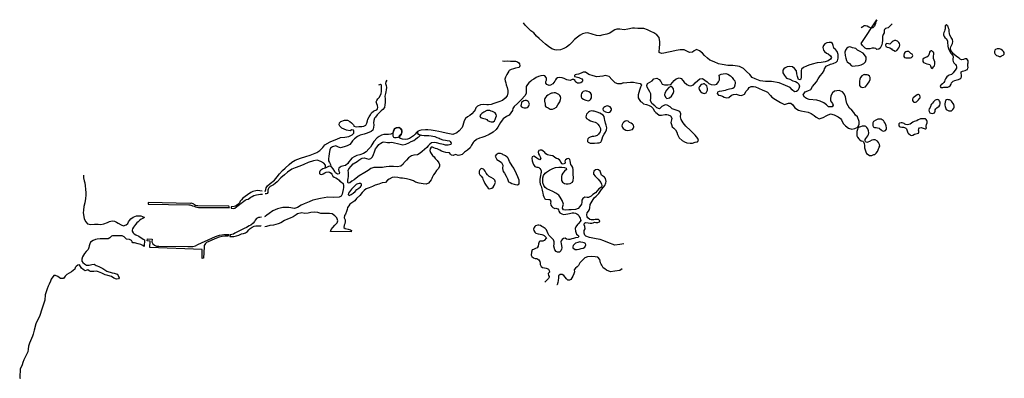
# Model space of a CAD drawing. Extents: x 150032 to 193959, y 870940 to 886960.
import ezdxf

# ---------------------------------------------------------------- set-up
doc = ezdxf.new("R2010")
doc.units = 0
doc.header["$LTSCALE"] = 800
doc.layers.add('WETLANDS', color=11, linetype='CONTINUOUS')

msp = doc.modelspace()

# ---------------------------------------------------------------- linework, layer by layer
at = {"layer": 'WETLANDS', "color": 0}
for points in [[(188961, 886777), (188865, 886678), (188774, 886600), (188659, 886564), (188616, 886524), (188600, 886472), (188596, 886376), (188552, 886297), (188532, 886213), (188532, 886115), (188527, 886028), (188512, 885931), (188492, 885831), (188464, 885771), (188425, 885689), (188360, 885642), (188274, 885623), (188226, 885671), (188159, 885686), (188062, 885685), (187965, 885664), (187893, 885652), (187808, 885659), (187755, 885690), (187675, 885768), (187634, 885807), (187568, 885901), (188266, 886960), (188230, 886881), (188209, 886786), (188189, 886720), (188168, 886663), (188139, 886636), (188095, 886599), (188030, 886581), (187915, 886620), (187841, 886669), (187761, 886682), (187693, 886679), (187640, 886644), (187573, 886596)], [(177166, 886534), (176997, 886513), (176801, 886532), (176672, 886542), (176579, 886510), (176459, 886429), (176354, 886363), (176228, 886306), (176009, 886268), (175912, 886234), (175771, 886259), (175573, 886318), (175375, 886371), (175255, 886359), (175138, 886328), (175030, 886271), (174912, 886179), (174785, 886071), (174669, 885940), (174561, 885837), (174427, 885734), (174305, 885666), (174158, 885613), (174001, 885597), (173910, 885613), (173766, 885659), (173619, 885760), (173490, 885868), (173359, 885982), (173206, 886118), (173089, 886229), (172962, 886371), (172835, 886466), (172732, 886565), (172589, 886719), (172513, 886824)], [(176956, 884134), (177280, 884167), (177415, 884175), (177547, 884141), (177706, 884106), (177778, 884035), (177727, 883945), (177682, 883810), (177651, 883709), (177631, 883601), (177627, 883469), (177670, 883390), (177735, 883304), (177784, 883271), (177867, 883203), (177989, 883167), (178044, 883150), (178118, 883120), (178197, 883086), (178281, 883001), (178358, 882877), (178411, 882819), (178468, 882766), (178561, 882701), (178669, 882694), (178824, 882726), (178904, 882720), (178969, 882703), (179066, 882663), (179126, 882555), (179109, 882481), (179082, 882374), (179114, 882275), (179145, 882179), (179216, 882118), (179290, 882043), (179346, 881931), (179372, 881837), (179455, 881686), (179594, 881566), (179690, 881497), (179800, 881459), (179939, 881445), (180054, 881451), (180163, 881482), (180268, 881510), (180314, 881557), (180281, 881658), (180164, 881795), (179962, 882017), (179755, 882203), (179626, 882349), (179535, 882499), (179514, 882623), (179534, 882758), (179482, 882860), (179363, 882903), (179147, 882972), (179051, 883062), (178924, 883143), (178834, 883159), (178685, 883079), (178577, 882975), (178455, 883019), (178361, 883111), (178229, 883220), (178178, 883350), (178186, 883456), (178182, 883642), (178142, 883733), (178091, 883839), (178024, 883948), (178009, 884025), (178047, 884113), (178144, 884168), (178247, 884226), (178328, 884314), (178456, 884349), (178568, 884282), (178628, 884194), (178696, 884080), (178802, 884046), (178941, 884057), (179078, 884071), (179161, 884150), (179237, 884236), (179321, 884322), (179449, 884364), (179541, 884333), (179616, 884246), (179682, 884166), (179797, 884058), (179885, 884022), (179968, 884007), (180098, 884056), (180172, 884138), (180287, 884238), (180368, 884311), (180491, 884326), (180599, 884254), (180696, 884183), (180774, 884111), (180882, 884067), (181024, 884047), (181134, 884079), (181201, 884180), (181251, 884271), (181249, 884380), (181234, 884477), (181325, 884522), (181417, 884543), (181542, 884552), (181619, 884523), (181736, 884445), (181815, 884375), (181881, 884292), (181933, 884222), (181958, 884142), (181934, 884028), (181902, 883925), (181844, 883885), (181793, 883871), (181700, 883863), (181583, 883830), (181498, 883800), (181360, 883768), (181233, 883754), (181157, 883727), (181143, 883656), (181212, 883594), (181304, 883578), (181393, 883548), (181464, 883496), (181566, 883462), (181675, 883485), (181793, 883581), (181884, 883622), (182001, 883631), (182132, 883589), (182236, 883572), (182371, 883638), (182448, 883765), (182526, 883856), (182580, 883934), (182672, 883975), (182765, 883979), (182861, 883962), (182994, 883905), (183187, 883807), (183306, 883766), (183396, 883722), (183535, 883571), (183584, 883502), (183754, 883399), (183968, 883267), (184150, 883178), (184324, 883228), (184430, 883228), (184522, 883150), (184615, 883027), (184780, 882917), (184883, 882888), (185209, 882822), (185347, 882768), (185472, 882684), (185571, 882606), (185700, 882534), (185882, 882591), (186046, 882687), (186211, 882750), (186363, 882710), (186554, 882620), (186654, 882542), (186690, 882488), (186769, 882323), (186873, 882224), (187013, 882119), (187155, 882069), (187290, 882100), (187418, 882164), (187481, 882287), (187483, 882410), (187402, 882615), (187327, 882698), (187248, 882812), (187162, 882914), (187050, 883007), (186929, 883209), (186909, 883344), (186881, 883510), (186808, 883642), (186744, 883734), (186585, 883793), (186480, 883786), (186377, 883764), (186297, 883694), (186221, 883556), (186202, 883424), (186212, 883337), (186287, 883220), (186324, 883146), (186275, 883072), (186117, 883071), (186033, 883150), (185903, 883246), (185746, 883314), (185588, 883363), (185259, 883399), (185137, 883439), (185041, 883502), (184978, 883607), (185071, 883744), (185186, 883785), (185325, 883841), (185408, 883974), (185583, 884177), (185650, 884321), (185737, 884454), (185848, 884569), (185926, 884690), (185943, 884771), (186008, 884884), (186203, 884966), (186323, 885006), (186456, 885061), (186515, 885120), (186548, 885246), (186541, 885406), (186504, 885532), (186423, 885624), (186349, 885688), (186320, 885808), (186300, 885893), (186227, 885939), (186140, 885945), (186043, 885923), (185949, 885877), (185895, 885805), (185867, 885710), (185890, 885596), (185942, 885544), (186020, 885470), (186104, 885427), (186203, 885348), (186251, 885272), (186208, 885199), (186108, 885127), (185970, 885081), (185790, 885047), (185614, 885032), (185381, 884979), (185232, 884927), (185138, 884886), (185002, 884821), (184918, 884752), (184897, 884697), (184890, 884550), (184898, 884387), (184886, 884308), (184842, 884267), (184783, 884281), (184735, 884419), (184707, 884546), (184694, 884677), (184604, 884786), (184509, 884847), (184359, 884861), (184274, 884851), (184186, 884812), (184119, 884762), (184083, 884699), (184084, 884584), (184152, 884463), (184240, 884344), (184393, 884300), (184522, 884234), (184643, 884203), (184722, 884153), (184797, 884074), (184828, 883989), (184787, 883883), (184751, 883799), (184692, 883748), (184603, 883735), (184490, 883819), (184404, 883927), (184203, 884016), (183911, 884134), (183576, 884193), (183309, 884201), (183072, 884223), (182850, 884311), (182708, 884374), (182601, 884505), (182461, 884639), (182325, 884776), (182152, 884872), (182061, 884879), (181853, 884919), (181630, 884913), (181371, 884954), (181213, 884994), (181009, 885074), (180814, 885148), (180714, 885240), (180590, 885357), (180492, 885466), (180357, 885569), (180233, 885625), (180120, 885563), (180044, 885507), (179916, 885494), (179800, 885556), (179669, 885615), (179505, 885618), (179313, 885588), (179120, 885543), (178975, 885514), (178769, 885459), (178666, 885451), (178565, 885492), (178577, 885728), (178596, 885838), (178594, 885975), (178568, 886166), (178462, 886278), (178322, 886373), (178188, 886433), (178033, 886501), (177872, 886567), (177759, 886560), (177604, 886561), (177455, 886574), (177371, 886585), (177166, 886534)], [(171577, 885115), (171677, 885106), (171815, 885116), (171932, 885109), (172068, 885104), (172152, 885103), (172240, 885076), (172301, 885029), (172323, 884993), (172342, 884898), (172316, 884826), (172152, 884787), (172057, 884759), (171963, 884732), (171875, 884685), (171850, 884654), (171806, 884586), (171763, 884508), (171707, 884397), (171682, 884307), (171694, 884223), (171720, 884132), (171739, 884056), (171786, 883926), (171811, 883802), (171811, 883688), (171785, 883559), (171686, 883449), (171572, 883347), (171408, 883296), (171186, 883221), (171059, 883175), (170950, 883149), (170868, 883153), (170737, 883178), (170591, 883152), (170451, 883095), (170388, 883017), (170352, 882936), (170310, 882879), (170207, 882757), (170109, 882677), (170009, 882621), (169927, 882541), (169858, 882443), (169826, 882335), (169801, 882236), (169767, 882143), (169642, 881996), (169531, 881902), (169356, 881838), (169062, 881892), (168861, 881936), (168729, 881971), (168569, 881988), (168392, 882019), (168243, 882037), (168129, 882035), (167944, 882021), (167883, 882015), (167812, 881983), (167783, 881922), (167784, 881869), (167851, 881824), (167958, 881798), (168074, 881787), (168195, 881785), (168289, 881782), (168392, 881770), (168467, 881760), (168549, 881736), (168643, 881699), (168743, 881664), (168796, 881639), (168904, 881593), (169033, 881572), (169108, 881570), (169204, 881547), (169239, 881513), (169285, 881449), (169262, 881382), (169140, 881353), (169024, 881353), (168934, 881381), (168787, 881420), (168628, 881459), (168529, 881468), (168403, 881452), (168336, 881404), (168251, 881325), (168192, 881252), (168089, 881164), (167982, 881077), (167904, 880992), (167776, 880924), (167621, 880901), (167512, 880871), (167382, 880790), (167287, 880688), (167167, 880564), (167133, 880502), (167036, 880420), (166876, 880393), (166713, 880400), (166625, 880405), (166520, 880407), (166387, 880391), (166294, 880371), (166222, 880361), (165834, 880355), (165696, 880314), (165573, 880226), (165430, 880138), (165175, 879983), (165047, 879884), (164959, 879809), (164846, 879746), (164764, 879669), (164686, 879659), (164667, 879699), (164669, 879790), (164688, 879873), (164698, 879962), (164695, 880127), (164687, 880224), (164711, 880304), (164820, 880420), (164906, 880514), (165091, 880624), (165156, 880689), (165250, 880748), (165313, 880773), (165403, 880783), (165497, 880754), (165607, 880731), (165692, 880754), (165765, 880833), (165821, 880935), (165865, 881054), (165911, 881190), (165976, 881273), (166060, 881383), (166146, 881440), (166216, 881483), (166281, 881507)], [(176956, 884134), (176866, 884087), (176720, 884088), (176596, 884144), (176443, 884291), (176334, 884415), (176148, 884463), (176042, 884437), (175786, 884402), (175621, 884447), (175429, 884504), (175268, 884614), (175165, 884619), (175076, 884569), (174967, 884525), (174879, 884511), (174819, 884494), (174779, 884460), (174787, 884423), (174855, 884402), (174924, 884388), (174982, 884371), (175041, 884352), (175105, 884320), (175137, 884275), (175140, 884231), (175128, 884189), (175066, 884139), (175009, 884124), (174917, 884126), (174869, 884147), (174835, 884190), (174812, 884236), (174741, 884293), (174681, 884284), (174587, 884249), (174447, 884278), (174328, 884327), (174238, 884357), (174124, 884376), (174027, 884363), (173970, 884325), (173934, 884280), (173905, 884213), (173867, 884154), (173823, 884090), (173716, 884034), (173649, 884024), (173545, 884058), (173508, 884124), (173498, 884196), (173528, 884262), (173539, 884330), (173520, 884381), (173458, 884448), (173395, 884469), (173285, 884454), (173178, 884422), (173071, 884378), (172968, 884310), (172884, 884251), (172836, 884214), (172744, 884139), (172693, 884069), (172633, 883970), (172627, 883873), (172629, 883803), (172629, 883747), (172625, 883674), (172582, 883569), (172406, 883385), (172324, 883312), (172235, 883222), (172095, 883086), (172032, 882996), (172011, 882898), (171944, 882797), (171876, 882695), (171748, 882628), (171594, 882537), (171550, 882466), (171477, 882362), (171424, 882263), (171368, 882164), (171285, 882050), (171158, 881935), (170983, 881831), (170782, 881743), (170651, 881691), (170545, 881662), (170413, 881607), (170291, 881503), (170259, 881468), (170185, 881361), (170131, 881241), (170009, 881124), (169883, 881035), (169772, 880935), (169662, 880902), (169587, 880891), (169525, 880926), (169478, 880939), (169363, 880899), (169295, 880912), (169258, 880950), (169207, 881007), (169037, 881034), (168946, 881052), (168856, 881088), (168769, 881138), (168660, 881184), (168581, 881204), (168514, 881237), (168450, 881265), (168394, 881264), (168343, 881188), (168327, 881117), (168354, 881034), (168365, 881021), (168416, 880938), (168454, 880896), (168527, 880828), (168571, 880765), (168621, 880700), (168656, 880667), (168731, 880572), (168765, 880495), (168757, 880418), (168719, 880310), (168629, 880216), (168553, 880108), (168497, 880033), (168440, 879917), (168415, 879865), (168391, 879803), (168336, 879730), (168269, 879661), (168163, 879619), (168029, 879628), (167860, 879654), (167695, 879698), (167596, 879757), (167466, 879813), (167292, 879849), (167105, 879878), (167018, 879886), (166898, 879911), (166743, 879923), (166643, 879910), (166519, 879841), (166441, 879784), (166347, 879694), (166205, 879667), (166055, 879618), (165892, 879571), (165769, 879514), (165629, 879456), (165486, 879399), (165407, 879334), (165304, 879236), (165201, 879113), (165064, 878971), (164984, 878868), (164846, 878783), (164761, 878713), (164713, 878642), (164655, 878573), (164635, 878481), (164615, 878388), (164570, 878277), (164527, 878208), (164508, 878110), (164554, 878017), (164553, 877941), (164535, 877838), (164505, 877777), (164496, 877680), (164554, 877636), (164684, 877596), (164788, 877566), (164833, 877547), (164825, 877491), (163898, 877498), (163934, 877591), (163999, 877675), (164098, 877776), (164188, 877882), (164221, 877982), (164177, 878105), (164090, 878192), (163978, 878292), (163851, 878305), (163753, 878304), (163653, 878301), (163467, 878296), (163327, 878345), (163179, 878358), (163018, 878347), (162898, 878322), (162750, 878305), (162618, 878326), (162427, 878284), (162371, 878239), (162225, 878153), (162100, 878095), (161984, 878045), (161844, 877985), (161682, 877884), (161565, 877835), (161349, 877788), (161197, 877769), (161043, 877728), (160968, 877709)], [(160987, 879291), (161010, 879368), (161024, 879455), (161086, 879532), (161210, 879638), (161402, 879794), (161519, 879940), (161625, 880069), (161750, 880218), (161880, 880331), (162050, 880486), (162167, 880595), (162318, 880688), (162553, 880771), (162791, 880843), (162985, 880914), (163139, 880970), (163284, 881031), (163427, 881117), (163550, 881246), (163651, 881376), (163885, 881506), (164056, 881575), (164179, 881618), (164350, 881690), (164535, 881705), (164722, 881744), (164870, 881812), (164933, 881888), (164946, 881974), (164921, 882028), (164844, 882039), (164782, 882000), (164614, 882018), (164503, 882062), (164408, 882116), (164321, 882197), (164281, 882258), (164293, 882353), (164363, 882417), (164518, 882475), (164656, 882472), (164759, 882417), (164838, 882350), (164920, 882265), (164932, 882231), (164945, 882202), (165040, 882179), (165160, 882188), (165290, 882192), (165382, 882199), (165476, 882250), (165512, 882334), (165544, 882440), (165567, 882518), (165629, 882627), (165675, 882713), (165727, 882802), (165818, 882868), (165874, 882907), (165959, 882939), (165996, 882974), (166014, 883040), (165993, 883133), (165958, 883207), (165941, 883297), (165962, 883356), (166015, 883419), (166069, 883488), (166132, 883591), (166152, 883660), (166167, 883759), (166174, 883877), (166173, 883951), (166166, 884028), (166125, 884062), (166042, 884034)], [(166405, 884254), (166372, 884180), (166352, 884106), (166385, 884013), (166397, 883928), (166380, 883819), (166359, 883737), (166347, 883657), (166324, 883547), (166332, 883421), (166336, 883335), (166340, 883261), (166328, 883149), (166302, 883034), (166236, 882947), (166159, 882889), (166098, 882832), (166031, 882760), (165986, 882709), (165904, 882603), (165868, 882560), (165833, 882463), (165813, 882350), (165833, 882265), (165813, 882144), (165784, 882024), (165715, 881972), (165535, 881898), (165404, 881852), (165214, 881797), (165102, 881736), (164975, 881643), (164872, 881554), (164826, 881465), (164755, 881381), (164635, 881330), (164504, 881285), (164349, 881236), (164256, 881261), (164134, 881322), (163984, 881287), (163903, 881219), (163866, 881147), (163850, 881071), (163839, 880962), (163822, 880857), (163805, 880750), (163814, 880657), (163846, 880575), (163894, 880484), (163914, 880448), (163914, 880448)], [(167792, 881986), (167738, 881918), (167669, 881842), (167606, 881772), (167516, 881706), (167427, 881654), (167327, 881618), (167247, 881604), (167112, 881625), (167020, 881659), (166975, 881719), (166983, 881789), (167010, 881820), (167080, 881898), (167087, 881947), (167076, 882025), (167022, 882105), (166953, 882142), (166833, 882135), (166732, 882081), (166699, 881964), (166672, 881885), (166590, 881849), (166483, 881826), (166277, 881838), (166175, 881800), (166068, 881742), (165985, 881675), (165836, 881514), (165739, 881369), (165683, 881269), (165612, 881188), (165491, 881060), (165371, 880978), (165209, 880926), (165069, 880891), (164948, 880833), (164851, 880774), (164788, 880694), (164721, 880604), (164664, 880531), (164571, 880448), (164489, 880429), (164381, 880395), (164325, 880379), (164272, 880328), (164261, 880261), (164273, 880198), (164301, 880135), (164280, 880075), (164207, 880066), (164122, 880122), (164087, 880172), (164011, 880292), (163937, 880381), (163869, 880416), (163802, 880401), (163666, 880333), (163560, 880294), (163469, 880243), (163428, 880191), (163413, 880149), (163412, 880092), (163431, 880054), (163507, 880048), (163570, 880077), (163649, 880126), (163698, 880151), (163787, 880162), (163856, 880147), (163927, 880098), (163963, 880058), (164006, 879973), (164067, 879920), (164142, 879892), (164212, 879851), (164280, 879785), (164318, 879745), (164382, 879707), (164467, 879646), (164473, 879543), (164481, 879462), (164465, 879374), (164432, 879240), (164419, 879161), (164369, 879073), (164290, 879032), (164020, 879024), (163775, 879027), (163449, 878972), (163117, 878898), (162952, 878826), (162716, 878729), (162590, 878678), (162425, 878567), (162287, 878531), (162034, 878567), (161773, 878570), (161534, 878515), (161329, 878423), (161156, 878296), (161061, 878232), (160980, 878170), (160950, 878150)], [(166281, 881507), (166440, 881478), (166538, 881480), (166632, 881483), (166752, 881466), (166893, 881425), (167002, 881395), (167120, 881377), (167259, 881404), (167396, 881464), (167493, 881512), (167609, 881567), (167687, 881617), (167783, 881692), (167838, 881733), (167873, 881756), (167919, 881800)], [(176981, 876946), (176812, 876917), (176584, 876888), (176265, 877006), (176096, 877088), (175928, 877145), (175756, 877164), (175606, 877198), (175454, 877237), (175289, 877284), (175243, 877335), (175220, 877420), (175214, 877541), (175262, 877616), (175247, 877716), (175222, 877796), (175235, 877878), (175289, 877907), (175386, 877886), (175488, 877866), (175562, 877867), (175621, 877881), (175678, 877913), (175729, 877908), (175822, 877903), (175896, 877925), (175907, 877968), (175860, 878038), (175811, 878040), (175711, 878030), (175647, 878015), (175531, 878016), (175468, 878041), (175381, 878109), (175348, 878160), (175330, 878244), (175346, 878331), (175401, 878414), (175453, 878482), (175469, 878562), (175485, 878706), (175526, 878779), (175566, 878849), (175666, 879009), (175752, 879077), (175873, 879203), (175936, 879282), (175993, 879376), (176079, 879475), (176133, 879558), (176185, 879665), (176199, 879729), (176170, 879864), (176119, 879920), (176032, 879978), (175985, 880019), (175957, 880099), (175923, 880190), (175849, 880253), (175790, 880268), (175718, 880251), (175653, 880200), (175626, 880116), (175638, 880058), (175702, 879964), (175776, 879899), (175838, 879839), (175895, 879763), (175958, 879682), (175990, 879620), (176004, 879550), (175983, 879485), (175873, 879397), (175799, 879312), (175714, 879233), (175608, 879153), (175526, 879075), (175413, 879017), (175354, 879017), (175240, 879028), (175161, 878970), (175113, 878896), (175104, 878806), (175090, 878714), (175022, 878615), (174947, 878523), (174827, 878474), (174639, 878462), (174524, 878460), (174373, 878456), (174292, 878470), (174251, 878534), (174269, 878634), (174286, 878713), (174236, 878877), (174145, 879034), (174079, 879116), (173954, 879212), (173820, 879279), (173678, 879344), (173549, 879409), (173477, 879469), (173417, 879554), (173376, 879679), (173367, 879769), (173372, 879892), (173407, 879994), (173469, 880097), (173539, 880152), (173663, 880237), (173810, 880311), (173942, 880363), (174091, 880373), (174216, 880371), (174340, 880353), (174418, 880324), (174420, 880265), (174337, 880199), (174268, 880107), (174219, 880035), (174209, 879955), (174202, 879856), (174205, 879780), (174247, 879707), (174334, 879646), (174416, 879624), (174500, 879622), (174590, 879642), (174698, 879704), (174721, 879782), (174733, 879895), (174730, 880054), (174725, 880182), (174728, 880258), (174703, 880356), (174666, 880431), (174626, 880497), (174595, 880654), (174575, 880709), (174537, 880760), (174455, 880750), (174383, 880701), (174348, 880642), (174365, 880587), (174355, 880539), (174285, 880507), (174227, 880524), (174171, 880594), (174157, 880635), (174108, 880699), (174042, 880739), (173974, 880755), (173903, 880797), (173824, 880875), (173706, 880899), (173639, 880912), (173579, 880928), (173503, 880974), (173456, 881024), (173385, 881089), (173324, 881128), (173252, 881137), (173194, 881112), (173175, 881091), (173167, 881041), (173178, 880972), (173223, 880890), (173257, 880827), (173277, 880768), (173239, 880706), (173142, 880741), (173103, 880773), (173045, 880812), (172974, 880865), (172890, 880836), (172877, 880778), (172896, 880653), (172918, 880562), (172958, 880492), (173014, 880403), (173110, 880379), (173148, 880375), (173190, 880352), (173242, 880315), (173288, 880248), (173298, 880204), (173292, 880129), (173283, 880084), (173262, 880007), (173245, 879925), (173238, 879814), (173236, 879718), (173258, 879619), (173298, 879530), (173318, 879468), (173347, 879351), (173355, 879270), (173366, 879214), (173387, 879117), (173408, 879049), (173464, 878961), (173497, 878937), (173640, 878934), (173691, 878929), (173725, 878818), (173718, 878757), (173731, 878672), (173769, 878614), (173813, 878564), (173905, 878531), (173957, 878535), (174041, 878507), (174067, 878460), (174087, 878402), (174125, 878328), (174215, 878281), (174295, 878258), (174393, 878271), (174487, 878287), (174561, 878300), (174684, 878330), (174760, 878332), (174821, 878321), (174886, 878291), (174939, 878254), (174972, 878217), (175010, 878144), (175038, 878097), (175055, 878028), (175062, 877985), (175039, 877950), (174966, 877855), (174930, 877819), (174878, 877751), (174847, 877701), (174820, 877628), (174833, 877520), (174852, 877429), (174877, 877374), (174937, 877328), (174972, 877288), (174943, 877234), (174831, 877220), (174734, 877193), (174660, 877173), (174576, 877146), (174510, 877142), (174427, 877161), (174364, 877199), (174291, 877189), (174226, 877141), (174196, 877082), (174179, 877035), (174188, 876951), (174206, 876877), (174225, 876776), (174206, 876706), (174177, 876641), (174107, 876579), (174022, 876572), (173961, 876608), (173903, 876676), (173865, 876838), (173870, 876954), (173877, 877033), (173842, 877122), (173792, 877185), (173750, 877228), (173680, 877287), (173639, 877330), (173602, 877398), (173561, 877505), (173528, 877569), (173468, 877630), (173387, 877685), (173325, 877723), (173268, 877762), (173190, 877788), (173141, 877777), (173049, 877746), (173012, 877715), (172979, 877673), (172959, 877604), (172971, 877545), (173016, 877468), (173059, 877428), (173157, 877394), (173254, 877383), (173319, 877370), (173378, 877344), (173426, 877313), (173464, 877283), (173497, 877257), (173530, 877216), (173436, 877101), (173367, 877074), (173314, 877073), (173243, 877068), (173214, 877033), (173181, 876950), (173158, 876846), (173116, 876767), (173050, 876735), (172950, 876697), (172898, 876676), (172858, 876572), (172850, 876443), (172876, 876375), (172951, 876317), (173024, 876293), (173105, 876299), (173195, 876228), (173243, 876152), (173252, 876079), (173254, 876026), (173292, 875930), (173356, 875891), (173443, 875872), (173515, 875857), (173570, 875842), (173618, 875821), (173650, 875759), (173661, 875687), (173604, 875626), (173623, 875535), (173655, 875492), (173657, 875462), (173624, 875399), (173509, 875284), (173454, 875236)], [(163666, 880333), (163680, 880404), (163680, 880457), (163596, 880550), (163463, 880620), (163305, 880678), (163134, 880649), (162901, 880579), (162709, 880487), (162534, 880421), (162317, 880349), (162176, 880285), (161973, 880143), (161848, 880031), (161689, 879891), (161514, 879717), (161422, 879638), (161349, 879586), (161211, 879513), (161146, 879452), (161113, 879391), (161104, 879347), (161098, 879246), (161073, 879191), (161030, 879186), (160987, 879186)], [(152883, 880008), (152876, 879899), (152909, 879757), (152938, 879665), (152950, 879542), (152963, 879390), (152986, 879219), (152980, 879120), (152963, 878979), (152943, 878780), (152889, 878614), (152875, 878455), (152867, 878331), (152890, 878167), (152914, 878068), (152980, 877933), (153051, 877846), (153208, 877818), (153375, 877820), (153529, 877819), (153654, 877813), (153791, 877841), (153946, 877898), (154041, 877944), (154160, 877972), (154254, 877959), (154353, 877909), (154425, 877868), (154556, 877791), (154662, 877758), (154788, 877801), (154862, 877860), (154892, 877929), (154928, 877993), (154993, 878065), (155099, 878144), (155236, 878192), (155430, 878196), (155581, 878144), (155590, 878123), (155531, 878085), (155458, 878054), (155386, 878001), (155317, 877934), (155262, 877883), (155201, 877808), (155159, 877752), (155116, 877686), (155069, 877613), (155047, 877559), (155045, 877517), (155092, 877442), (155143, 877390), (155213, 877343), (155342, 877291), (155399, 877250), (155482, 877194), (155546, 877158), (155593, 877127), (155583, 876827), (155525, 876874), (155429, 876916), (155312, 876949), (155148, 876987), (155085, 876996), (155048, 877036), (155014, 877091), (154926, 877138), (154792, 877150), (154751, 877196), (154687, 877261), (154604, 877304), (154481, 877312), (154342, 877311), (154248, 877301), (154178, 877301), (154134, 877285), (154050, 877222), (153972, 877177), (153865, 877175), (153745, 877168), (153620, 877166), (153490, 877151), (153415, 877145), (153305, 877099), (153193, 877028), (153155, 876945), (153132, 876851), (153119, 876779), (153079, 876695), (153004, 876605), (152927, 876514), (152875, 876436), (152839, 876372), (152808, 876266), (152804, 876169), (152843, 876109), (152916, 876047), (153010, 876000), (153137, 875994), (153245, 876027), (153359, 876038), (153437, 875987), (153494, 875959), (153565, 875928), (153656, 875892), (153742, 875839), (153923, 875721), (154152, 875650), (154251, 875637), (154375, 875595), (154429, 875533), (154467, 875433), (154443, 875391), (154356, 875363), (154231, 875413), (154120, 875488), (153971, 875527), (153842, 875566), (153693, 875641), (153547, 875702), (153460, 875720), (153333, 875718), (153193, 875714), (153127, 875744), (153074, 875783), (153025, 875771), (152947, 875742), (152864, 875795), (152791, 875866), (152751, 875930), (152705, 876009), (152618, 875988), (152554, 875940), (152499, 875884), (152488, 875815), (152337, 875693), (152133, 875584), (152059, 875502), (151986, 875402), (151852, 875398), (151726, 875492), (151623, 875536), (151553, 875533), (151443, 875366), (151411, 875273), (151353, 875140), (151306, 875063), (151255, 874939), (151197, 874756), (151174, 874670), (151150, 874429), (151084, 874211), (151022, 874023), (150924, 873751), (150755, 873371), (150680, 873098), (150631, 872917), (150607, 872823), (150468, 872515), (150422, 872377), (150407, 872241), (150390, 872126), (150332, 872000), (150210, 871764), (150171, 871650), (150137, 871538), (150059, 871353), (150049, 871230), (150040, 871107), (150032, 870983), (150047, 870940)], [(160856, 879295), (160750, 879322), (160662, 879335), (160566, 879312), (160437, 879287), (160338, 879245), (160192, 879139), (160089, 879067), (159991, 878993), (159924, 878919), (159875, 878858), (159831, 878782), (159770, 878709), (159709, 878655), (159663, 878624), (159600, 878609), (159465, 878595), (159463, 878535), (159576, 878527), (159633, 878537), (159703, 878596), (159781, 878657), (159837, 878700), (159905, 878762), (159958, 878800), (160028, 878859), (160090, 878898), (160150, 878930), (160229, 878949), (160287, 878988), (160350, 879032), (160410, 879069), (160481, 879107), (160593, 879131), (160692, 879154), (160770, 879169), (160832, 879171), (160863, 879170)], [(160821, 878138), (160748, 878131), (160680, 878118), (160591, 878077), (160544, 878000), (160511, 877939), (160443, 877873), (160340, 877785), (160268, 877752), (160147, 877680), (160047, 877626), (159927, 877567), (159808, 877514), (159695, 877448), (159633, 877421), (159570, 877373), (159423, 877354), (159413, 877280), (159533, 877276), (159585, 877269), (159710, 877303), (159804, 877342), (159932, 877390), (160016, 877415), (160104, 877441), (160188, 877505), (160254, 877568), (160309, 877628), (160401, 877688), (160493, 877739), (160566, 877755), (160646, 877756), (160740, 877756), (160785, 877756), (160808, 877740)], [(176914, 875833), (176800, 875760), (176585, 875724), (176396, 875700), (176212, 875777), (176130, 875835), (176060, 875880), (176001, 875989), (175979, 876036), (175947, 876103), (175916, 876243), (175830, 876348), (175710, 876362), (175555, 876383), (175366, 876365), (175247, 876326), (175171, 876253), (175109, 876195), (175027, 876100), (174995, 876033), (174964, 875976), (174905, 875913), (174827, 875863), (174765, 875786), (174781, 875703), (174761, 875607), (174707, 875497), (174670, 875428), (174624, 875357), (174560, 875322), (174487, 875331), (174427, 875390), (174368, 875453), (174302, 875528), (174228, 875577), (174149, 875575), (174076, 875517), (174068, 875422), (174060, 875308), (174044, 875228), (174005, 875111), (173997, 875109)]]:
    msp.add_lwpolyline(points, dxfattribs=at)
for points in [[(191363, 886718), (191327, 886682), (191317, 886616), (191315, 886558), (191304, 886502), (191287, 886441), (191261, 886385), (191248, 886327), (191248, 886283), (191279, 886203), (191304, 886168), (191378, 886108), (191401, 886075), (191424, 885995), (191430, 885954), (191431, 885890), (191433, 885835), (191437, 885771), (191452, 885707), (191476, 885665), (191497, 885602), (191527, 885544), (191559, 885482), (191596, 885434), (191630, 885385), (191659, 885354), (191675, 885285), (191659, 885209), (191656, 885150), (191672, 885093), (191701, 885032), (191738, 884998), (191783, 884962), (191809, 884914), (191830, 884853), (191828, 884799), (191802, 884748), (191766, 884710), (191710, 884637), (191683, 884584), (191635, 884534), (191596, 884506), (191504, 884476), (191451, 884448), (191402, 884403), (191366, 884356), (191341, 884312), (191311, 884251), (191290, 884196), (191260, 884148), (191196, 884097), (191141, 884053), (191113, 884019), (191101, 883974), (191127, 883935), (191210, 883925), (191265, 883939), (191313, 883944), (191380, 883939), (191440, 883947), (191492, 883968), (191537, 884011), (191582, 884081), (191609, 884146), (191675, 884211), (191746, 884249), (191859, 884275), (191910, 884293), (191978, 884318), (192020, 884352), (192052, 884408), (192047, 884483), (192031, 884567), (192038, 884631), (192093, 884661), (192157, 884678), (192219, 884696), (192279, 884720), (192321, 884741), (192338, 884787), (192348, 884824), (192330, 884900), (192327, 884986), (192346, 885038), (192350, 885122), (192324, 885171), (192281, 885207), (192215, 885218), (192169, 885203), (192138, 885188), (192046, 885161), (191994, 885190), (191946, 885243), (191822, 885318), (191703, 885420), (191631, 885506), (191575, 885583), (191557, 885687), (191574, 885744), (191602, 885805), (191651, 885891), (191659, 885988), (191641, 886081), (191592, 886168), (191536, 886262), (191515, 886343), (191496, 886429), (191492, 886526), (191473, 886585), (191451, 886649), (191415, 886690), (191389, 886723), (191374, 886725)], [(189089, 886034), (189058, 886031), (189007, 886006), (188963, 885969), (188917, 885920), (188855, 885866), (188790, 885875), (188708, 885889), (188675, 885873), (188655, 885821), (188668, 885767), (188730, 885733), (188801, 885720), (188857, 885702), (188925, 885659), (188960, 885614), (189009, 885594), (189087, 885558), (189159, 885581), (189210, 885637), (189249, 885702), (189285, 885757), (189300, 885829), (189282, 885899), (189249, 885943), (189190, 886003), (189149, 886021), (189125, 886024)], [(187111, 885725), (187040, 885743), (186979, 885724), (186926, 885680), (186875, 885597), (186847, 885510), (186862, 885357), (186886, 885248), (186913, 885131), (186949, 885070), (187052, 885009), (187124, 884919), (187189, 884883), (187307, 884897), (187447, 884913), (187575, 884936), (187690, 885002), (187762, 885077), (187792, 885188), (187789, 885284), (187724, 885390), (187657, 885461), (187635, 885476), (187523, 885533), (187413, 885597), (187330, 885672), (187192, 885708), (187154, 885717)], [(193704, 885656), (193644, 885654), (193572, 885628), (193538, 885594), (193524, 885542), (193528, 885474), (193548, 885415), (193617, 885365), (193673, 885340), (193724, 885317), (193785, 885322), (193831, 885351), (193902, 885377), (193948, 885419), (193959, 885490), (193918, 885543), (193882, 885576), (193825, 885631), (193785, 885642), (193744, 885653), (193728, 885654)], [(189656, 885543), (189615, 885541), (189562, 885525), (189528, 885493), (189492, 885443), (189476, 885374), (189482, 885308), (189512, 885272), (189561, 885258), (189644, 885252), (189710, 885257), (189773, 885262), (189821, 885272), (189865, 885315), (189884, 885361), (189850, 885415), (189796, 885446), (189760, 885475), (189733, 885511), (189698, 885534), (189680, 885544)], [(190702, 885568), (190651, 885547), (190623, 885503), (190605, 885439), (190593, 885395), (190559, 885329), (190498, 885286), (190445, 885269), (190377, 885242), (190331, 885194), (190322, 885089), (190357, 885047), (190425, 885019), (190501, 884992), (190571, 884980), (190642, 884961), (190664, 884904), (190677, 884856), (190694, 884815), (190731, 884786), (190777, 884809), (190801, 884855), (190840, 884899), (190857, 884990), (190855, 885073), (190823, 885150), (190800, 885228), (190800, 885284), (190807, 885334), (190817, 885416), (190814, 885466), (190801, 885505), (190774, 885529), (190745, 885553), (190727, 885564)], [(187712, 884509), (187602, 884458), (187546, 884379), (187511, 884304), (187501, 884207), (187501, 884120), (187501, 884023), (187549, 883956), (187634, 883925), (187764, 883960), (187857, 884085), (187928, 884190), (187970, 884283), (187974, 884376), (187942, 884444), (187881, 884481), (187835, 884494), (187787, 884500), (187739, 884501)], [(179079, 883970), (178987, 883931), (178889, 883817), (178819, 883680), (178806, 883605), (178841, 883499), (178910, 883446), (179028, 883467), (179108, 883545), (179186, 883658), (179217, 883756), (179193, 883868), (179154, 883930), (179112, 883964), (179108, 883969)], [(180512, 884079), (180432, 884059), (180360, 883981), (180336, 883918), (180345, 883841), (180399, 883750), (180482, 883685), (180564, 883669), (180663, 883697), (180720, 883817), (180723, 883890), (180691, 884002), (180649, 884038), (180582, 884088), (180539, 884099)], [(173764, 883673), (173694, 883645), (173598, 883587), (173533, 883541), (173486, 883484), (173461, 883443), (173448, 883398), (173445, 883313), (173469, 883190), (173480, 883118), (173509, 883062), (173602, 883020), (173695, 882962), (173801, 882956), (173877, 882988), (173986, 883057), (174045, 883151), (174122, 883289), (174166, 883388), (174170, 883447), (174157, 883523), (174128, 883573), (174091, 883615), (174031, 883652), (173930, 883685), (173869, 883685), (173806, 883679)], [(175293, 883776), (175233, 883771), (175166, 883746), (175121, 883709), (175091, 883668), (175087, 883607), (175083, 883510), (175108, 883461), (175179, 883408), (175250, 883377), (175295, 883358), (175351, 883344), (175409, 883338), (175467, 883370), (175502, 883398), (175540, 883463), (175540, 883535), (175537, 883611), (175502, 883692), (175417, 883735), (175352, 883761), (175313, 883771)], [(190108, 883615), (190069, 883603), (190012, 883563), (189950, 883508), (189899, 883462), (189864, 883409), (189870, 883353), (189889, 883306), (189923, 883277), (189996, 883277), (190042, 883294), (190092, 883338), (190126, 883380), (190164, 883428), (190198, 883474), (190203, 883520), (190192, 883573), (190166, 883601), (190130, 883614)], [(190912, 883383), (190872, 883365), (190843, 883335), (190806, 883291), (190756, 883231), (190714, 883192), (190688, 883139), (190662, 883081), (190645, 883037), (190612, 882974), (190595, 882915), (190600, 882859), (190638, 882806), (190684, 882782), (190735, 882774), (190796, 882782), (190840, 882806), (190868, 882874), (190880, 882933), (190899, 882976), (190951, 883019), (191048, 883093), (191078, 883140), (191097, 883204), (191096, 883279), (191075, 883325), (191053, 883353), (191003, 883384), (190959, 883393)], [(191441, 883388), (191384, 883384), (191342, 883345), (191317, 883276), (191309, 883204), (191310, 883138), (191321, 883076), (191343, 882988), (191367, 882955), (191424, 882918), (191489, 882890), (191535, 882883), (191597, 882893), (191630, 882911), (191666, 882945), (191706, 883003), (191723, 883041), (191729, 883095), (191710, 883174), (191673, 883218), (191637, 883272), (191602, 883320), (191572, 883349), (191507, 883378), (191476, 883385), (191466, 883387)], [(172580, 883351), (172521, 883340), (172475, 883311), (172441, 883283), (172415, 883243), (172399, 883190), (172395, 883119), (172418, 883070), (172474, 883041), (172542, 883026), (172623, 883027), (172675, 883041), (172723, 883068), (172749, 883105), (172770, 883180), (172762, 883214), (172739, 883273), (172716, 883304), (172679, 883333), (172637, 883348), (172603, 883349)], [(176255, 883111), (176193, 883099), (176132, 883073), (176089, 883040), (176060, 883001), (176052, 882959), (176064, 882905), (176163, 882845), (176228, 882829), (176290, 882817), (176343, 882834), (176383, 882856), (176423, 882897), (176437, 882943), (176434, 882980), (176409, 883025), (176368, 883074), (176332, 883083), (176307, 883093), (176286, 883103)], [(170949, 882903), (170875, 882899), (170742, 882834), (170653, 882776), (170583, 882709), (170555, 882662), (170595, 882586), (170679, 882555), (170791, 882538), (170868, 882496), (170905, 882452), (171002, 882412), (171068, 882392), (171151, 882404), (171214, 882446), (171249, 882501), (171278, 882596), (171300, 882659), (171291, 882723), (171238, 882801), (171189, 882832), (171121, 882854), (171060, 882871), (171010, 882896), (170975, 882909)], [(175596, 882880), (175533, 882885), (175455, 882862), (175414, 882827), (175367, 882781), (175326, 882734), (175302, 882685), (175295, 882613), (175324, 882550), (175417, 882483), (175493, 882444), (175594, 882414), (175700, 882388), (175770, 882350), (175821, 882300), (175883, 882215), (175913, 882165), (175942, 882094), (175947, 882010), (175926, 881955), (175890, 881897), (175850, 881847), (175795, 881786), (175703, 881751), (175644, 881744), (175578, 881737), (175478, 881716), (175416, 881679), (175383, 881633), (175367, 881585), (175370, 881525), (175393, 881484), (175482, 881442), (175581, 881448), (175671, 881443), (175817, 881455), (175880, 881452), (175953, 881488), (175987, 881551), (176014, 881640), (176055, 881737), (176111, 881840), (176172, 881938), (176215, 882038), (176223, 882125), (176194, 882254), (176162, 882333), (176130, 882472), (176122, 882533), (176113, 882634), (176069, 882702), (175993, 882746), (175917, 882788), (175792, 882827), (175701, 882857), (175662, 882869), (175632, 882872)], [(188402, 882515), (188312, 882510), (188227, 882477), (188128, 882419), (188100, 882359), (188089, 882292), (188091, 882239), (188111, 882181), (188165, 882148), (188238, 882137), (188307, 882130), (188369, 882109), (188406, 882081), (188458, 882036), (188490, 882007), (188560, 881986), (188615, 881990), (188659, 882009), (188697, 882062), (188707, 882132), (188693, 882217), (188677, 882267), (188642, 882341), (188603, 882404), (188567, 882451), (188515, 882490), (188470, 882510), (188439, 882516)], [(190184, 882517), (190111, 882483), (190057, 882447), (189942, 882419), (189879, 882378), (189821, 882334), (189756, 882294), (189706, 882271), (189618, 882266), (189561, 882274), (189517, 882298), (189485, 882326), (189403, 882350), (189351, 882358), (189287, 882343), (189258, 882308), (189253, 882244), (189272, 882207), (189315, 882174), (189382, 882157), (189465, 882152), (189511, 882145), (189562, 882115), (189588, 882084), (189611, 882034), (189618, 881991), (189640, 881948), (189660, 881912), (189689, 881869), (189737, 881829), (189775, 881808), (189839, 881792), (189883, 881801), (189947, 881840), (190009, 881868), (190068, 881877), (190131, 881895), (190151, 881931), (190146, 881980), (190136, 882027), (190141, 882083), (190176, 882126), (190243, 882139), (190297, 882128), (190341, 882115), (190378, 882097), (190431, 882082), (190463, 882091), (190484, 882118), (190476, 882158), (190467, 882209), (190488, 882280), (190511, 882351), (190519, 882415), (190509, 882456), (190479, 882501), (190438, 882525), (190382, 882534), (190312, 882531), (190262, 882529), (190220, 882527)], [(166927, 882130), (166858, 882123), (166796, 882100), (166746, 882067), (166719, 882004), (166695, 881931), (166674, 881880), (166672, 881809), (166681, 881768), (166712, 881719), (166757, 881692), (166833, 881704), (166916, 881718), (166965, 881745), (167025, 881785), (167064, 881838), (167087, 881911), (167095, 881954), (167097, 881996), (167073, 882058), (167031, 882095), (166987, 882107), (166958, 882126)], [(177123, 882446), (177044, 882424), (176987, 882385), (176938, 882343), (176910, 882285), (176902, 882218), (176919, 882144), (176953, 882106), (176992, 882062), (177071, 882021), (177149, 882017), (177230, 882029), (177294, 882040), (177369, 882051), (177404, 882103), (177425, 882174), (177411, 882245), (177369, 882291), (177314, 882332), (177243, 882372), (177212, 882399), (177174, 882426)], [(187688, 882210), (187624, 882204), (187538, 882179), (187478, 882160), (187419, 882108), (187403, 882053), (187386, 881969), (187378, 881838), (187386, 881772), (187403, 881711), (187462, 881640), (187515, 881587), (187577, 881554), (187643, 881532), (187672, 881506), (187708, 881429), (187719, 881344), (187727, 881242), (187752, 881141), (187779, 881057), (187814, 880989), (187882, 880934), (187944, 880899), (188007, 880891), (188055, 880898), (188133, 880932), (188178, 880944), (188236, 880994), (188295, 881076), (188327, 881144), (188377, 881262), (188400, 881314), (188391, 881391), (188351, 881470), (188300, 881529), (188202, 881588), (188119, 881593), (188051, 881580), (187944, 881519), (187875, 881485), (187825, 881471), (187789, 881484), (187772, 881512), (187757, 881554), (187758, 881602), (187779, 881653), (187820, 881706), (187869, 881767), (187902, 881836), (187911, 881901), (187899, 882001), (187868, 882082), (187825, 882149), (187784, 882186), (187758, 882197), (187715, 882206)], [(171564, 880946), (171484, 880977), (171382, 880985), (171294, 880926), (171237, 880858), (171318, 880713), (171465, 880620), (171524, 880578), (171589, 880458), (171566, 880310), (171596, 880184), (171668, 880102), (171734, 879964), (171796, 879849), (171838, 879716), (171907, 879680), (171995, 879644), (172094, 879617), (172153, 879594), (172235, 879581), (172312, 879625), (172321, 879791), (172261, 879943), (172194, 880080), (172073, 880326), (171998, 880429), (171890, 880629), (171820, 880767), (171783, 880812), (171705, 880883), (171651, 880909), (171601, 880929)], [(170648, 880318), (170602, 880301), (170555, 880246), (170530, 880195), (170523, 880139), (170537, 880085), (170563, 880034), (170626, 879963), (170673, 879902), (170696, 879842), (170734, 879749), (170787, 879648), (170850, 879552), (170881, 879501), (170930, 879434), (170976, 879410), (171092, 879427), (171154, 879482), (171197, 879547), (171232, 879623), (171252, 879694), (171233, 879793), (171174, 879854), (171071, 879909), (170970, 879960), (170895, 880026), (170837, 880100), (170797, 880192), (170752, 880247), (170717, 880283), (170682, 880301), (170680, 880305)], [(165046, 879599), (164987, 879538), (164888, 879447), (164840, 879386), (164789, 879325), (164740, 879263), (164706, 879218), (164690, 879151), (164737, 879114), (164827, 879148), (164909, 879208), (164998, 879290), (165078, 879371), (165163, 879432), (165243, 879501), (165283, 879552), (165275, 879614), (165237, 879637), (165176, 879647), (165114, 879626), (165068, 879611)], [(175018, 877032), (174926, 877004), (174831, 876974), (174767, 876923), (174726, 876867), (174712, 876819), (174712, 876762), (174808, 876698), (174903, 876701), (174985, 876712), (175076, 876736), (175165, 876757), (175247, 876802), (175288, 876897), (175273, 876958), (175213, 876986), (175150, 877010), (175068, 877025)]]:
    msp.add_lwpolyline(points, close=True, dxfattribs=at)
for points in [[(159360, 878625), (157978, 878640, -0.191546), (157797, 878715, 0.257204), (157644, 878756), (155767, 878792), (155762, 878722), (157581, 878689, -0.105921), (157748, 878650, 0.062917), (158006, 878566), (159385, 878564)], [(159337, 877295, 0.075883), (158806, 877205), (158366, 877005, 0.25595), (158261, 876815), (158226, 876305), (158170, 876295), (158176, 876699), (155839, 876778), (155850, 877073), (155723, 877080), (155733, 877165), (155939, 877158), (155934, 877038, 0.389149), (156236, 876850), (157536, 876825, 0.151765), (157976, 876911), (158763, 877276, -0.086264), (159144, 877367), (159355, 877363)]]:
    msp.add_lwpolyline(points, format="xyb", close=True, dxfattribs=at)

doc.saveas('drawing.dxf')
